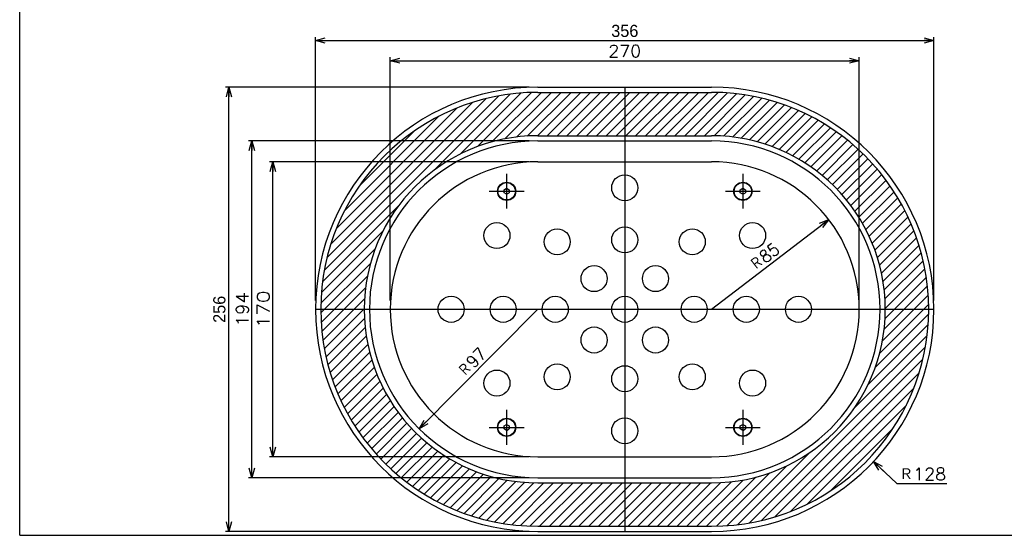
# Model space of a CAD drawing. Extents: x 0 to 564, y 0 to 400.
# Tile 1 of 20: x 0 to 283, y 0 to 149. Entities that reach past the tile are written whole.
import ezdxf

# ---------------------------------------------------------------- set-up
doc = ezdxf.new("R2010")
doc.units = 0
doc.linetypes.add('CENTER', pattern=[50.8, 31.75, -6.35, 6.35, -6.35])
doc.layers.get('0').update_dxf_attribs({"linetype": 'CONTINUOUS'})
doc.layers.get('DEFPOINTS').update_dxf_attribs({"linetype": 'CONTINUOUS'})
for name, color, linetype in [('BODY', 130, 'CONTINUOUS'), ('PAD', 251, 'CONTINUOUS'), ('STOPPER', 220, 'CONTINUOUS'), ('寸法線', 11, 'CONTINUOUS'), ('機械要素部品', 100, 'CONTINUOUS')]:
    doc.layers.add(name, color=color, linetype=linetype)
doc.styles.add('MX_DIMTXSTY_2', font='txt.sh', dxfattribs={"width": 0.95, "bigfont": 'extfont'})
doc.styles.add('MX_DIMTXSTY_4', font='txt.sh', dxfattribs={"width": 1.2, "bigfont": 'extfont'})
doc.styles.add('MX_DIMTXSTY_5', font='txt.sh', dxfattribs={"width": 1.1, "bigfont": 'extfont'})
doc.styles.add('MX_DIMTXSTY_7', font='txt.sh', dxfattribs={"width": 1.05, "bigfont": 'extfont'})
doc.styles.add('MX_NOTE_STANDARD', font='txt.sh', dxfattribs={"bigfont": 'extfont'})
doc.dimstyles.new('MX_DIMSTYLE_P', dxfattribs={"dimtxt": 2.5, "dimasz": 2.5, "dimexe": 1, "dimexo": 1, "dimgap": 1, "dimtad": 1, "dimlfac": 2, "dimdsep": 46, "dimtxsty": 'MX_NOTE_STANDARD', "dimblk1": 'OPEN30', "dimblk2": 'OPEN30', "dimsah": 1, "dimcen": 2.5, "dimadec": 0, "dimazin": 0, "dimtfac": 1, "dimtmove": 0, "dimatfit": 3, "dimldrblk": 'OPEN30', "dimfxl": 1, "dimtzin": 0, "dimarcsym": 0})

# ---------------------------------------------------------------- blocks, each defined once
blk = doc.blocks.new('_OPEN30')
at = {"color": 0, "linetype": 'ByBlock', "lineweight": -2}
for p, q in [((-1, 0.267949), (0, 0)), ((0, 0), (-1, -0.267949)), ((0, 0), (-1, 0))]:
    blk.add_line(p, q, dxfattribs=at)
blk = doc.blocks.new('*D1')
at = {"color": 140, "linetype": 'CONTINUOUS'}
blk.add_line((149.193302, 65.106643), (114.991984, 30.718857), dxfattribs=at)
at = {"layer": 'DEFPOINTS', "color": 0, "linetype": 'CONTINUOUS'}
for p in [(149.193302, 65.106643), (114.991984, 30.718857)]:
    blk.add_point(p, dxfattribs=at)
at = {"color": 140, "linetype": 'CONTINUOUS', "xscale": 2.77, "yscale": 2.77, "zscale": 2.77, "rotation": 225.155764}
blk.add_blockref('_OPEN30', (114.991984, 30.718857), dxfattribs=at)
at = {"color": 140, "linetype": 'CONTINUOUS', "insert": (130.14282, 49.852), "char_height": 3.5, "attachment_point": 5, "rotation": 45.15577735, "line_spacing_factor": 0.72, "style": 'MX_DIMTXSTY_2'}
blk.add_mtext('\\A1;Ｒ97', dxfattribs=at)
blk = doc.blocks.new('*D2')
at = {"color": 140, "linetype": 'CONTINUOUS'}
blk.add_line((199.193302, 65.106643), (232.913283, 90.975792), dxfattribs=at)
at = {"layer": 'DEFPOINTS', "color": 0, "linetype": 'CONTINUOUS'}
for p in [(232.913283, 90.975792), (199.193302, 65.106643)]:
    blk.add_point(p, dxfattribs=at)
at = {"color": 140, "linetype": 'CONTINUOUS', "xscale": 2.77, "yscale": 2.77, "zscale": 2.77, "rotation": 37.494543}
blk.add_blockref('_OPEN30', (232.913283, 90.975792), dxfattribs=at)
at = {"color": 140, "linetype": 'CONTINUOUS', "insert": (214.379407, 80.223099), "char_height": 3.5, "attachment_point": 5, "rotation": 37.49456017, "line_spacing_factor": 0.72, "style": 'MX_DIMTXSTY_2'}
blk.add_mtext('\\A1;Ｒ85', dxfattribs=at)
blk = doc.blocks.new('*D46')
at = {"color": 21, "linetype": 'CONTINUOUS'}
for p, q in [((106.693302, 67.606644), (106.693302, 137.731346)), ((106.693302, 136.731346), (241.693302, 136.731346)), ((241.693302, 67.606644), (241.693302, 137.731346))]:
    blk.add_line(p, q, dxfattribs=at)
at = {"layer": 'DEFPOINTS', "color": 0, "linetype": 'CONTINUOUS'}
for p in [(241.693302, 136.731346), (106.693302, 65.106644), (241.693302, 65.106644)]:
    blk.add_point(p, dxfattribs=at)
at = {"color": 21, "linetype": 'CONTINUOUS', "xscale": 2.77, "yscale": 2.77, "zscale": 2.77, "rotation": 180}
blk.add_blockref('_OPEN30', (106.693302, 136.731346), dxfattribs=at)
at = {"color": 21, "linetype": 'CONTINUOUS', "xscale": 2.77, "yscale": 2.77, "zscale": 2.77}
blk.add_blockref('_OPEN30', (241.693302, 136.731346), dxfattribs=at)
at = {"color": 21, "linetype": 'CONTINUOUS', "insert": (174.193302, 139.481346), "char_height": 3.5, "attachment_point": 5, "line_spacing_factor": 0.72, "style": 'MX_DIMTXSTY_7'}
blk.add_mtext('\\A1;270', dxfattribs=at)
blk = doc.blocks.new('*D47')
at = {"color": 21, "linetype": 'CONTINUOUS'}
for p, q in [((146.693305, 113.606643), (65.853591, 113.606643)), ((66.853591, 16.606643), (66.853591, 113.606643)), ((146.693305, 16.606643), (65.853591, 16.606643))]:
    blk.add_line(p, q, dxfattribs=at)
at = {"layer": 'DEFPOINTS', "color": 0, "linetype": 'CONTINUOUS'}
for p in [(66.853591, 113.606643), (149.193305, 113.606643), (149.193305, 16.606643)]:
    blk.add_point(p, dxfattribs=at)
at = {"color": 21, "linetype": 'CONTINUOUS', "xscale": 2.77, "yscale": 2.77, "zscale": 2.77}
for p, rotation in [((66.853591, 113.606643), 90), ((66.853591, 16.606643), 270)]:
    blk.add_blockref('_OPEN30', p, dxfattribs=dict(at, rotation=rotation))
at = {"color": 21, "linetype": 'CONTINUOUS', "insert": (64.103591, 65.106643), "char_height": 3.5, "attachment_point": 5, "rotation": 90, "line_spacing_factor": 0.72, "style": 'MX_DIMTXSTY_5'}
blk.add_mtext('\\A1;194', dxfattribs=at)
blk = doc.blocks.new('*D48')
at = {"color": 21, "linetype": 'CONTINUOUS'}
for p, q in [((146.6933, 107.606643), (71.881936, 107.606643)), ((72.881936, 22.606643), (72.881936, 107.606643)), ((146.6933, 22.606643), (71.881936, 22.606643))]:
    blk.add_line(p, q, dxfattribs=at)
at = {"layer": 'DEFPOINTS', "color": 0, "linetype": 'CONTINUOUS'}
for p in [(72.881936, 107.606643), (149.1933, 107.606643), (149.1933, 22.606643)]:
    blk.add_point(p, dxfattribs=at)
at = {"color": 21, "linetype": 'CONTINUOUS', "xscale": 2.77, "yscale": 2.77, "zscale": 2.77}
for p, rotation in [((72.881936, 107.606643), 90), ((72.881936, 22.606643), 270)]:
    blk.add_blockref('_OPEN30', p, dxfattribs=dict(at, rotation=rotation))
at = {"color": 21, "linetype": 'CONTINUOUS', "insert": (70.131936, 65.106643), "char_height": 3.5, "attachment_point": 5, "rotation": 90, "line_spacing_factor": 0.72, "style": 'MX_DIMTXSTY_4'}
blk.add_mtext('\\A1;170', dxfattribs=at)
blk = doc.blocks.new('*D49')
at = {"color": 21, "linetype": 'CONTINUOUS'}
for p, q in [((146.693304, 129.106643), (59.246237, 129.106643)), ((60.246237, 1.106643), (60.246237, 129.106643)), ((146.693304, 1.106643), (59.246237, 1.106643))]:
    blk.add_line(p, q, dxfattribs=at)
at = {"layer": 'DEFPOINTS', "color": 0, "linetype": 'CONTINUOUS'}
for p in [(60.246237, 129.106643), (149.193304, 129.106643), (149.193304, 1.106643)]:
    blk.add_point(p, dxfattribs=at)
at = {"color": 21, "linetype": 'CONTINUOUS', "xscale": 2.77, "yscale": 2.77, "zscale": 2.77}
for p, rotation in [((60.246237, 129.106643), 90), ((60.246237, 1.106643), 270)]:
    blk.add_blockref('_OPEN30', p, dxfattribs=dict(at, rotation=rotation))
at = {"color": 21, "linetype": 'CONTINUOUS', "insert": (57.496237, 65.106643), "char_height": 3.5, "attachment_point": 5, "rotation": 90, "line_spacing_factor": 0.72}
blk.add_mtext('\\A1;256', dxfattribs=at)
blk = doc.blocks.new('*D50')
at = {"color": 21, "linetype": 'CONTINUOUS'}
for p, q in [((245.793816, 21.238748), (252.526202, 14.901144)), ((245.793816, 21.238748), (248.706348, 18.497005)), ((252.526202, 14.901144), (266.951125, 14.901144))]:
    blk.add_line(p, q, dxfattribs=at)
at = {"layer": 'DEFPOINTS', "color": 0, "linetype": 'CONTINUOUS'}
for p in [(199.193302, 65.106643), (245.793816, 21.238748)]:
    blk.add_point(p, dxfattribs=at)
at = {"color": 21, "linetype": 'CONTINUOUS', "xscale": 2.77, "yscale": 2.77, "zscale": 2.77, "rotation": 136.730106}
blk.add_blockref('_OPEN30', (245.793816, 21.238748), dxfattribs=at)
at = {"color": 21, "linetype": 'CONTINUOUS', "insert": (259.951125, 17.651144), "char_height": 3.5, "attachment_point": 5, "line_spacing_factor": 0.72, "style": 'MX_DIMTXSTY_7'}
blk.add_mtext('\\A1;Ｒ128', dxfattribs=at)
blk = doc.blocks.new('*D55')
at = {"color": 21, "linetype": 'CONTINUOUS'}
for p, q in [((85.193302, 67.606643), (85.193302, 143.543968)), ((85.193302, 142.543968), (263.193302, 142.543968)), ((263.193302, 67.606643), (263.193302, 143.543968))]:
    blk.add_line(p, q, dxfattribs=at)
at = {"layer": 'DEFPOINTS', "color": 0, "linetype": 'CONTINUOUS'}
for p in [(263.193302, 142.543968), (85.193302, 65.106643), (263.193302, 65.106643)]:
    blk.add_point(p, dxfattribs=at)
at = {"color": 21, "linetype": 'CONTINUOUS', "xscale": 2.77, "yscale": 2.77, "zscale": 2.77, "rotation": 180}
blk.add_blockref('_OPEN30', (85.193302, 142.543968), dxfattribs=at)
at = {"color": 21, "linetype": 'CONTINUOUS', "xscale": 2.77, "yscale": 2.77, "zscale": 2.77}
blk.add_blockref('_OPEN30', (263.193302, 142.543968), dxfattribs=at)
at = {"color": 21, "linetype": 'CONTINUOUS', "insert": (174.205349, 145.293968), "char_height": 3.5, "attachment_point": 5, "line_spacing_factor": 0.72}
blk.add_mtext('\\A1;356', dxfattribs=at)

msp = doc.modelspace()

# ---------------------------------------------------------------- hatches: boundary and pattern name
at = {"layer": 'PAD', "linetype": 'CONTINUOUS'}
h = msp.add_hatch(dxfattribs=at)
h.set_pattern_fill('ANSI31', color=252, scale=0.62992, style=0)
edge = h.paths.add_edge_path()
edge.add_line((199.1933, 127.6066), (149.1933, 127.6066))
edge.add_arc((149.1933, 65.1066), 62.5, 90, 270)
edge.add_line((149.1933, 2.6066), (199.1933, 2.6066))
edge.add_arc((199.1933, 65.1066), 62.5, -90, 90)
edge = h.paths.add_edge_path()
edge.add_line((199.1933, 115.1066), (149.1933, 115.1066))
edge.add_arc((149.1933, 65.1066), 50, 90, 270)
edge.add_line((149.1933, 15.1066), (199.1933, 15.1066))
edge.add_arc((199.1933, 65.1066), 50, 270, 450)

# ---------------------------------------------------------------- linework, layer by layer
at = {"layer": 'BODY', "color": 130, "linetype": 'CONTINUOUS'}
for p, q in [((149.1933, 129.1066), (199.1933, 129.1066)), ((149.1933, 127.6066), (199.1933, 127.6066)), ((149.1933, 115.1066), (199.1933, 115.1066)), ((149.1933, 113.6066), (199.1933, 113.6066)), ((149.1933, 16.6066), (199.1933, 16.6066)), ((149.1933, 15.1066), (199.1933, 15.1066)), ((149.1933, 2.6066), (199.1933, 2.6066)), ((149.1933, 1.1066), (199.1933, 1.1066))]:
    msp.add_line(p, q, dxfattribs=at)
at = {"layer": 'BODY', "color": 140, "linetype": 'CENTER'}
for p, q in [((174.1933, 129.1066), (174.1933, 1.1066)), ((85.1933, 65.1066), (263.1933, 65.1066))]:
    msp.add_line(p, q, dxfattribs=at)
at = {"layer": 'BODY', "color": 130, "linetype": 'CONTINUOUS'}
for centre, radius, start, end in [((149.1933, 65.1066), 64, 90, 270), ((149.1933, 65.1066), 62.5, 90, 270), ((199.1933, 65.1066), 64, 270, 90), ((199.1933, 65.1066), 62.5, 270, 90), ((149.1933, 65.1066), 50, 90, 270), ((149.1933, 65.1066), 48.5, 90, 270), ((199.1933, 65.1066), 50, 270, 90), ((199.1933, 65.1066), 48.5, 270, 90)]:
    msp.add_arc(centre, radius, start, end, dxfattribs=at)
at = {"layer": 'STOPPER', "color": 230, "linetype": 'CENTER'}
for p, q in [((174.1933, 110.1066), (174.1933, 20.1066)), ((140.1933, 104.1066), (140.1933, 94.1066)), ((208.1933, 104.1066), (208.1933, 94.1066)), ((135.1933, 99.1066), (145.1933, 99.1066)), ((203.1933, 99.1066), (213.1933, 99.1066)), ((104.1933, 65.1066), (244.1933, 65.1066)), ((140.1933, 36.1066), (140.1933, 26.1066)), ((208.1933, 36.1066), (208.1933, 26.1066)), ((135.1933, 31.1066), (145.1933, 31.1066)), ((203.1933, 31.1066), (213.1933, 31.1066))]:
    msp.add_line(p, q, dxfattribs=at)
at = {"layer": 'STOPPER', "color": 220, "linetype": 'CONTINUOUS'}
for p, q in [((149.1933, 107.6066), (199.1933, 107.6066)), ((149.1933, 22.6066), (199.1933, 22.6066))]:
    msp.add_line(p, q, dxfattribs=at)
for centre, radius in [((174.1933, 100.1066), 3.75), ((140.1933, 99.1066), 2.625), ((208.1933, 99.1066), 2.625), ((137.3872, 86.3566), 3.75), ((154.7479, 84.5521), 3.75), ((174.1933, 85.1066), 3.75), ((193.6387, 84.5521), 3.75), ((210.9994, 86.3566), 3.75), ((165.3545, 73.9455), 3.75), ((183.0321, 73.9455), 3.75), ((124.1933, 65.1066), 3.75), ((139.1933, 65.1066), 3.75), ((154.1933, 65.1066), 3.75), ((174.1933, 65.1066), 3.75), ((194.1933, 65.1066), 3.75), ((209.1933, 65.1066), 3.75), ((224.1933, 65.1066), 3.75), ((165.3545, 56.2678), 3.75), ((183.0321, 56.2678), 3.75), ((154.7479, 45.6612), 3.75), ((174.1933, 45.1066), 3.75), ((193.6387, 45.6612), 3.75), ((137.3872, 43.8566), 3.75), ((210.9994, 43.8566), 3.75), ((140.1933, 31.1066), 2.625), ((174.1933, 30.1066), 3.75), ((208.1933, 31.1066), 2.625)]:
    msp.add_circle(centre, radius, dxfattribs=at)
for centre, start, end in [((149.1933, 65.1066), 90, 270), ((199.1933, 65.1066), 270, 90)]:
    msp.add_arc(centre, 42.5, start, end, dxfattribs=at)
at = {"layer": '寸法線', "color": 241, "linetype": 'CONTINUOUS'}
for p, q in [((0, 0), (0, 400)), ((0, 0), (564, 0)), ((164, 0), (564, 0))]:
    msp.add_line(p, q, dxfattribs=at)
at = {"layer": '機械要素部品', "color": 100, "linetype": 'CONTINUOUS'}
for p, q in [((139.4433, 99.5397), (140.1933, 99.9727)), ((139.4433, 98.6736), (139.4433, 99.5397)), ((140.1933, 99.9727), (140.9433, 99.5397)), ((140.9433, 99.5397), (140.9433, 98.6736)), ((207.4433, 99.5397), (208.1933, 99.9727)), ((207.4433, 98.6736), (207.4433, 99.5397)), ((208.1933, 99.9727), (208.9433, 99.5397)), ((208.9433, 99.5397), (208.9433, 98.6736)), ((140.1933, 98.2406), (139.4433, 98.6736)), ((140.1933, 98.2406), (140.9433, 98.6736)), ((208.1933, 98.2406), (207.4433, 98.6736)), ((208.1933, 98.2406), (208.9433, 98.6736)), ((139.4433, 31.5397), (140.1933, 31.9727)), ((139.4433, 30.6736), (139.4433, 31.5397)), ((140.1933, 31.9727), (140.9433, 31.5397)), ((140.9433, 31.5397), (140.9433, 30.6736)), ((207.4433, 31.5397), (208.1933, 31.9727)), ((207.4433, 30.6736), (207.4433, 31.5397)), ((208.1933, 31.9727), (208.9433, 31.5397)), ((208.9433, 31.5397), (208.9433, 30.6736)), ((140.1933, 30.2406), (139.4433, 30.6736)), ((140.1933, 30.2406), (140.9433, 30.6736)), ((208.1933, 30.2406), (207.4433, 30.6736)), ((208.1933, 30.2406), (208.9433, 30.6736))]:
    msp.add_line(p, q, dxfattribs=at)
for centre in [(140.1933, 99.1066), (208.1933, 99.1066), (140.1933, 31.1066), (208.1933, 31.1066)]:
    msp.add_circle(centre, 2.5, dxfattribs=at)

# ---------------------------------------------------------------- dimensions: what is measured, and where the dimension line sits
at = {"layer": 'BODY', "color": 140, "linetype": 'CONTINUOUS'}
for center, mpoint, picture, middle in [((199.1933, 65.1066), (232.9133, 90.9758), '*D2', (216.0533, 78.0412)), ((149.1933, 65.1066), (114.992, 30.7189), '*D1', (132.0926, 47.9128))]:
    dim = msp.add_radius_dim(center=center, mpoint=mpoint, text='\\A1;<>', dimstyle='MX_DIMSTYLE_P', override={"dimtxt": 3.5, "dimasz": 2.77, "dimtxsty": 'MX_DIMTXSTY_2', "dimcen": 0, "dimatfit": 2, "dimtzin": 8}, dxfattribs=at)
    dim.commit()
    dim.dimension.update_dxf_attribs({"geometry": picture, "text_midpoint": middle, "dimtype": 132})
at = {"layer": '寸法線', "color": 21, "linetype": 'CONTINUOUS'}
for base, p1, p2, override, picture, middle in [((263.1933, 142.544), (85.1933, 65.1066), (263.1933, 65.1066), {"dimtxt": 3.5, "dimasz": 2.77, "dimexo": 2.5, "dimtzin": 8}, '*D55', (174.2053, 142.544)), ((241.6933, 136.7313), (106.6933, 65.1066), (241.6933, 65.1066), {"dimtxt": 3.5, "dimasz": 2.77, "dimexo": 2.5, "dimtxsty": 'MX_DIMTXSTY_7', "dimtzin": 8}, '*D46', (174.1933, 136.7313))]:
    dim = msp.add_linear_dim(base=base, p1=p1, p2=p2, text='\\A1;<>', dimstyle='MX_DIMSTYLE_P', override=override, dxfattribs=at)
    dim.commit()
    dim.dimension.update_dxf_attribs({"geometry": picture, "text_midpoint": middle, "dimtype": 128})
for base, p1, p2, override, picture, middle in [((60.2462, 129.1066), (149.1933, 1.1066), (149.1933, 129.1066), {"dimtxt": 3.5, "dimasz": 2.77, "dimexo": 2.5, "dimtzin": 8}, '*D49', (60.2462, 65.1066)), ((66.8536, 113.6066), (149.1933, 16.6066), (149.1933, 113.6066), {"dimtxt": 3.5, "dimasz": 2.77, "dimexo": 2.5, "dimtxsty": 'MX_DIMTXSTY_5', "dimtzin": 8}, '*D47', (66.8536, 65.1066)), ((72.8819, 107.6066), (149.1933, 22.6066), (149.1933, 107.6066), {"dimtxt": 3.5, "dimasz": 2.77, "dimexo": 2.5, "dimtxsty": 'MX_DIMTXSTY_4', "dimtzin": 8}, '*D48', (72.8819, 65.1066))]:
    dim = msp.add_linear_dim(base=base, p1=p1, p2=p2, angle=90, text='\\A1;<>', dimstyle='MX_DIMSTYLE_P', override=override, dxfattribs=at)
    dim.commit()
    dim.dimension.update_dxf_attribs({"geometry": picture, "text_midpoint": middle, "dimtype": 128})
dim = msp.add_radius_dim(center=(199.1933, 65.1066), mpoint=(245.7938, 21.2387), text='\\A1;<>', dimstyle='MX_DIMSTYLE_P', override={"dimtxt": 3.5, "dimasz": 2.77, "dimtih": 1, "dimtoh": 1, "dimtxsty": 'MX_DIMTXSTY_7', "dimcen": 0, "dimtofl": 0, "dimtzin": 8}, dxfattribs=at)
dim.commit()
dim.dimension.update_dxf_attribs({"geometry": '*D50', "text_midpoint": (259.9511, 14.9011), "dimtype": 132})

doc.saveas('drawing.dxf')
